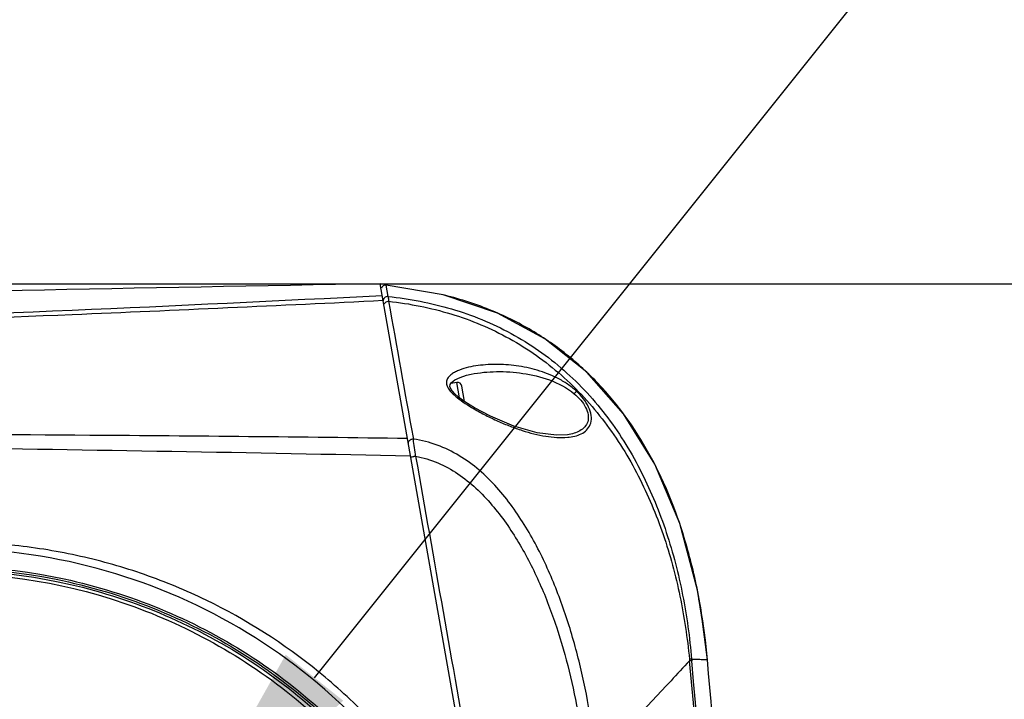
# Model space of a CAD drawing. Header units: millimetres. Extents: x 7426 to 8300, y 123 to 421.
# Tile 78 of 197: x 8014.89 to 8020.39, y 277.53 to 281.32. Entities that reach past the tile are written whole.
import ezdxf
from ezdxf import colors
from ezdxf.entities.mleader import LeaderData, LeaderLine
from ezdxf.math import Vec2, Vec3

# ---------------------------------------------------------------- set-up
doc = ezdxf.new("R2010")
doc.units = ezdxf.units.MM
for name, color, linetype in [('外形图', 7, 'Continuous'), ('多重引线', 7, 'Continuous'), ('尺寸标注', 7, 'Continuous')]:
    doc.layers.add(name, color=color, linetype=linetype)
doc.styles.add('微软雅黑', font='msyh.ttc')
doc.dimstyles.new('尺寸标注_1_20比例', dxfattribs={"dimtxt": 1.5, "dimasz": 1.25, "dimexe": 0.5, "dimexo": 0.4, "dimgap": 0.5, "dimtad": 1, "dimdec": 1, "dimlfac": 20, "dimdsep": 46, "dimtxsty": '微软雅黑', "dimcen": 0.09, "dimadec": 0, "dimazin": 0, "dimtp": 0.01, "dimtm": 0.01, "dimtfac": 1, "dimtdec": 1, "dimtofl": 0, "dimtmove": 0, "dimatfit": 3, "dimfxl": 1, "dimtolj": 1, "dimarcsym": 0})

# ---------------------------------------------------------------- blocks, each defined once
blk = doc.blocks.new('*D1246')
at = {"layer": 'Defpoints', "color": 0}
for p in [(8020.2048, 277.147), (8020.2048, 275.147), (8036.3051, 275.147)]:
    blk.add_point(p, dxfattribs=at)
at = {"layer": '尺寸标注', "color": 0, "lineweight": -2}
for p, q in [((8036.3051, 278.397), (8036.3051, 282.8714)), ((8020.6048, 277.147), (8036.8051, 277.147)), ((8020.6048, 275.147), (8036.8051, 275.147)), ((8036.3051, 273.897), (8036.3051, 272.647))]:
    blk.add_line(p, q, dxfattribs=at)
at = {"layer": '尺寸标注', "color": 0}
for points in [[(8036.0968, 278.397), (8036.5135, 278.397), (8036.3051, 277.147)], [(8036.5135, 273.897), (8036.0968, 273.897), (8036.3051, 275.147)]]:
    blk.add_solid(points, dxfattribs=at)
at = {"layer": '尺寸标注', "color": 0, "insert": (8035.03, 281.2592), "char_height": 1.5, "attachment_point": 5, "rotation": 90, "style": '微软雅黑'}
blk.add_mtext('\\A1;40', dxfattribs=at)
blk = doc.blocks.new('*D1252')
at = {"layer": 'Defpoints', "color": 0}
for p in [(8011.6144, 279.847), (8023.6323, 227.147), (8043.3966, 227.147)]:
    blk.add_point(p, dxfattribs=at)
at = {"layer": '尺寸标注', "color": 0, "lineweight": -2}
for p, q in [((8012.0144, 279.847), (8043.8966, 279.847)), ((8043.3966, 278.597), (8043.3966, 228.397)), ((8024.0323, 227.147), (8043.8966, 227.147))]:
    blk.add_line(p, q, dxfattribs=at)
at = {"layer": '尺寸标注', "color": 0}
for points in [[(8043.6049, 278.597), (8043.1882, 278.597), (8043.3966, 279.847)], [(8043.1882, 228.397), (8043.6049, 228.397), (8043.3966, 227.147)]]:
    blk.add_solid(points, dxfattribs=at)
at = {"layer": '尺寸标注', "color": 0, "insert": (8042.117, 253.497), "char_height": 1.5, "attachment_point": 5, "rotation": 90, "style": '微软雅黑'}
blk.add_mtext('\\A1;1054', dxfattribs=at)
blk = doc.blocks.new('*D1296')
at = {"layer": 'Defpoints', "color": 0}
for p in [(8014.4823, 281.0891), (8013.2073, 276.647), (8014.4823, 271.3018)]:
    blk.add_point(p, dxfattribs=at)
at = {"layer": '尺寸标注', "color": 0, "lineweight": -2}
for p, q in [((8014.4823, 280.6891), (8014.4823, 270.8018)), ((8013.2073, 276.247), (8013.2073, 270.8018)), ((8011.9573, 271.3018), (8005.9984, 271.3018)), ((8015.7323, 271.3018), (8016.9823, 271.3018))]:
    blk.add_line(p, q, dxfattribs=at)
at = {"layer": '尺寸标注', "color": 0}
for points in [[(8011.9573, 271.0935), (8011.9573, 271.5101), (8013.2073, 271.3018)], [(8015.7323, 271.5101), (8015.7323, 271.0935), (8014.4823, 271.3018)]]:
    blk.add_solid(points, dxfattribs=at)
at = {"layer": '尺寸标注', "color": 0, "insert": (8008.3529, 272.5775), "char_height": 1.5, "attachment_point": 5, "style": '微软雅黑'}
blk.add_mtext('\\A1;25.5', dxfattribs=at)
blk = doc.blocks.new('*D1297')
at = {"layer": 'Defpoints', "color": 0}
for p in [(8013.2073, 276.647), (8020.2048, 275.147), (8023.3952, 275.147)]:
    blk.add_point(p, dxfattribs=at)
at = {"layer": '尺寸标注', "color": 0, "lineweight": -2}
for p, q in [((8023.3952, 277.897), (8023.3952, 279.147)), ((8013.6073, 276.647), (8023.8952, 276.647)), ((8020.6048, 275.147), (8023.8952, 275.147)), ((8023.3952, 273.897), (8023.3952, 269.5447))]:
    blk.add_line(p, q, dxfattribs=at)
at = {"layer": '尺寸标注', "color": 0}
for points in [[(8023.1869, 277.897), (8023.6036, 277.897), (8023.3952, 276.647)], [(8023.6036, 273.897), (8023.1869, 273.897), (8023.3952, 275.147)]]:
    blk.add_solid(points, dxfattribs=at)
at = {"layer": '尺寸标注', "color": 0, "insert": (8022.1201, 271.0959), "char_height": 1.5, "attachment_point": 5, "rotation": 90, "style": '微软雅黑'}
blk.add_mtext('\\A1;30', dxfattribs=at)
blk = doc.blocks.new('*D1298')
at = {"layer": 'Defpoints', "color": 0}
for p in [(8015.7573, 276.672), (8026.6013, 276.672), (8020.2048, 275.147)]:
    blk.add_point(p, dxfattribs=at)
at = {"layer": '尺寸标注', "color": 0, "lineweight": -2}
for p, q in [((8026.6013, 277.922), (8026.6013, 279.172)), ((8016.1573, 276.672), (8027.1013, 276.672)), ((8020.6048, 275.147), (8027.1013, 275.147)), ((8026.6013, 273.897), (8026.6013, 267.9614))]:
    blk.add_line(p, q, dxfattribs=at)
at = {"layer": '尺寸标注', "color": 0}
for points in [[(8026.393, 277.922), (8026.8096, 277.922), (8026.6013, 276.672)], [(8026.8096, 273.897), (8026.393, 273.897), (8026.6013, 275.147)]]:
    blk.add_solid(points, dxfattribs=at)
at = {"layer": '尺寸标注', "color": 0, "insert": (8025.3256, 270.3042), "char_height": 1.5, "attachment_point": 5, "rotation": 90, "style": '微软雅黑'}
blk.add_mtext('\\A1;30.5', dxfattribs=at)

msp = doc.modelspace()

# ---------------------------------------------------------------- linework, layer by layer
at = {"layer": '外形图', "color": 7, "linetype": 'Continuous'}
for p, q in [((8017.5115, 276.4025), (8016.9042, 279.847)), ((8016.9377, 279.8396), (8016.9377, 279.8395)), ((8016.9489, 279.7763), (8016.9377, 279.8396)), ((8017.4117, 279.3423), (8017.4117, 279.3423)), ((8017.3314, 279.2958), (8017.2978, 279.2898)), ((8017.3463, 279.2112), (8017.3314, 279.2958)), ((8017.3754, 279.19), (8017.3603, 279.2755)), ((8017.4305, 279.1554), (8017.4074, 279.1692)), ((8017.9498, 279.0045), (8017.949, 279.0044)), ((8017.0878, 278.9892), (8017.0895, 278.9796)), ((8018.7187, 277.8579), (8018.6744, 278.1362)), ((8018.73, 277.7482), (8018.7187, 277.8579)), ((8018.6297, 277.7519), (8018.6306, 277.7425)), ((8018.6297, 277.7519), (8018.6306, 277.7425)), ((8018.6419, 277.7522), (8018.6427, 277.7432))]:
    msp.add_line(p, q, dxfattribs=at)
for points in [[(8017.5591, 279.6836), (8017.2555, 279.7857), (8016.9377, 279.8396)], [(8018.6744, 278.1362), (8018.5754, 278.509), (8018.4362, 278.84), (8018.2614, 279.1221), (8018.057, 279.3537), (8017.824, 279.5396), (8017.5591, 279.6836)], [(8017.3026, 279.2969), (8017.3213, 279.311), (8017.35, 279.3247), (8017.3869, 279.3365), (8017.4117, 279.3423)], [(8017.4074, 279.1692), (8017.3719, 279.1923), (8017.3416, 279.2147), (8017.3172, 279.2365), (8017.3002, 279.2573), (8017.2932, 279.2739), (8017.2943, 279.2848), (8017.3026, 279.2969)], [(8017.9498, 279.0045), (8017.8873, 279.0014), (8017.7796, 279.0155), (8017.6494, 279.0532), (8017.5201, 279.1079), (8017.4305, 279.1554)], [(8018.73, 277.7488), (8018.6934, 278.0335), (8018.6823, 278.0866)]]:
    msp.add_lwpolyline(points, dxfattribs=at)
for centre, radius, start, end in [((8031.3333, -549.2003), 829.1729, 90.9971024, 91.2730892), ((8016.9352, 279.8147), 0.025, 84.2711, 163.5524), ((8016.9464, 279.7514), 0.025, 84.3237, 135.4545), ((8155.9708, 304.2391), 141.1597, 189.990771, 190.304226), ((8017.3357, 279.2711), 0.025, 10, 100), ((8013.0916, 278.3909), 4.041, 7.0101, 8.3771), ((8017.9218, 279.3028), 0.3138, 275.26, 276.908), ((8017.2018, 278.303), 0.5895, 99.7038, 100.7196), ((8015.7707, 277.5681), 2.9584, 14.0908, 16.9021), ((7918.3427, 268.6329), 100.7008, 3.053235, 5.190164), ((7898.8972, 267.234), 120.2057, 3.225454, 5.015592), ((7902.0063, 267.4537), 117.1768, 2.597117, 5.040453)]:
    msp.add_arc(centre, radius, start, end, dxfattribs=at)
for points, knots in [([(8016.9159, 279.7803), (8015.7623, 279.7209), (8013.4589, 279.6229), (8011.1548, 279.5435), (8010.0054, 279.5022)], [0, 0, 0, 0, 0.501077, 1, 1, 1, 1]), ([(8016.9489, 279.7763), (8016.9488, 279.7735), (8016.9501, 279.7646), (8016.951, 279.7556), (8016.9517, 279.7494)], [0, 0, 0, 0, 0.305622, 1, 1, 1, 1]), ([(8016.9489, 279.7763), (8017.0683, 279.7639), (8017.3054, 279.7183), (8017.6412, 279.5819), (8017.9389, 279.374), (8018.1833, 279.1059), (8018.3718, 278.7965), (8018.5085, 278.4613), (8018.5988, 278.111), (8018.6314, 277.8721), (8018.6419, 277.7522)], [0, 0, 0, 0, 0.124893, 0.249681, 0.374481, 0.499418, 0.624497, 0.749621, 0.874797, 1, 1, 1, 1]), ([(8018.6013, 278.4282), (8018.5545, 278.5819), (8018.435, 278.8814), (8018.2041, 279.2153), (8017.969, 279.4395), (8017.7632, 279.5856), (8017.5273, 279.7045), (8017.3555, 279.7605), (8017.2655, 279.7832)], [0, 0, 0, 0, 0.24175, 0.481938, 0.603908, 0.729236, 0.860298, 1, 1, 1, 1]), ([(8016.9207, 279.753), (8016.3428, 279.7246), (8014.8997, 279.6593), (8013.0247, 279.5907), (8011.2973, 279.5332), (8010.4353, 279.5049), (8010.0048, 279.4911)], [0, 0, 0, 0, 0.250829, 0.62616, 0.813296, 1, 1, 1, 1]), ([(8016.9518, 279.7494), (8017.0693, 279.7365), (8017.3027, 279.6905), (8017.632, 279.5526), (8017.9239, 279.3461), (8018.1652, 279.0823), (8018.3529, 278.7785), (8018.4907, 278.4493), (8018.5835, 278.105), (8018.6182, 277.8699), (8018.6297, 277.7519)], [0, 0, 0, 0, 0.124808, 0.249498, 0.374279, 0.499272, 0.624405, 0.749569, 0.874778, 1, 1, 1, 1]), ([(8017.9999, 279.2476), (8017.9837, 279.2617), (8017.9502, 279.2882), (8017.8956, 279.3206), (8017.8386, 279.3457), (8017.7622, 279.3717), (8017.6842, 279.3879), (8017.6064, 279.3957), (8017.549, 279.3976), (8017.4926, 279.3956), (8017.4376, 279.3895), (8017.385, 279.3789), (8017.3435, 279.3653), (8017.3138, 279.3504), (8017.2946, 279.3369), (8017.2795, 279.3201), (8017.2694, 279.2896), (8017.2862, 279.2568), (8017.3107, 279.2311), (8017.3259, 279.218), (8017.3339, 279.2117)], [0, 0, 0, 0, 0.071417, 0.141649, 0.210469, 0.277999, 0.409777, 0.474295, 0.537884, 0.60046, 0.661819, 0.721542, 0.778785, 0.806036, 0.831978, 0.856441, 0.880129, 0.933927, 0.966087, 1, 1, 1, 1]), ([(8017.4117, 279.3423), (8017.4583, 279.3518), (8017.5552, 279.3606), (8017.703, 279.3513), (8017.8522, 279.3155), (8017.9462, 279.2669), (8017.9868, 279.2332)], [0, 0, 0, 0, 0.237323, 0.48311, 0.736661, 1, 1, 1, 1]), ([(8017.9868, 279.2332), (8017.9998, 279.2224), (8018.0239, 279.1993), (8018.0518, 279.1597), (8018.067, 279.1179), (8018.0653, 279.0779), (8018.0472, 279.0464), (8018.0194, 279.0251), (8017.9862, 279.0115), (8017.9622, 279.0064), (8017.9498, 279.0045)], [0, 0, 0, 0, 0.157109, 0.309028, 0.446402, 0.563688, 0.668644, 0.7731, 0.883079, 1, 1, 1, 1]), ([(8017.9595, 278.9913), (8017.973, 278.9929), (8017.9988, 278.9978), (8018.0346, 279.0122), (8018.0641, 279.0358), (8018.0826, 279.0709), (8018.084, 279.115), (8018.0684, 279.1619), (8018.0395, 279.2076), (8018.0134, 279.2343), (8017.9999, 279.2476)], [0, 0, 0, 0, 0.114515, 0.221493, 0.323287, 0.427555, 0.546205, 0.685547, 0.839845, 1, 1, 1, 1]), ([(8017.9999, 279.2476), (8017.999, 279.2466), (8017.9947, 279.2418), (8017.9903, 279.237), (8017.9868, 279.2332)], [0, 0, 0, 0, 0.19957, 1, 1, 1, 1]), ([(8017.3339, 279.2117), (8017.3483, 279.2001), (8017.3788, 279.1786), (8017.4109, 279.1597), (8017.4268, 279.1498)], [0, 0, 0, 0, 0.495565, 1, 1, 1, 1]), ([(8017.4268, 279.1498), (8017.4273, 279.1506), (8017.4282, 279.1519), (8017.4293, 279.1539), (8017.4301, 279.1546), (8017.4304, 279.1555), (8017.4305, 279.1554)], [0, 0, 0, 0, 0.422769, 0.738694, 0.933133, 1, 1, 1, 1]), ([(8017.4268, 279.1498), (8017.4485, 279.1367), (8017.4929, 279.1127), (8017.5607, 279.0805), (8017.6284, 279.0518), (8017.7168, 279.0205), (8017.8234, 278.9935), (8017.9101, 278.9866), (8017.9505, 278.9903)], [0, 0, 0, 0, 0.137056, 0.272853, 0.405836, 0.535251, 0.780066, 1, 1, 1, 1]), ([(8017.0564, 278.9834), (8016.4658, 278.9912), (8014.9924, 279.0056), (8012.6415, 279.0128), (8010.8813, 279.0074), (8010.0039, 279.0034)], [0, 0, 0, 0, 0.251261, 0.62676, 1, 1, 1, 1]), ([(8010.0033, 278.9777), (8010.5886, 278.9736), (8012.0573, 278.9623), (8014.4141, 278.9355), (8016.1855, 278.9055), (8017.0735, 278.8868)], [0, 0, 0, 0, 0.248353, 0.623168, 1, 1, 1, 1]), ([(8017.0678, 278.9727), (8017.0654, 278.9708), (8017.0615, 278.9666), (8017.0604, 278.9608), (8017.0609, 278.9583)], [0, 0, 0, 0, 0.54169, 1, 1, 1, 1]), ([(8017.0785, 278.9781), (8017.0775, 278.9778), (8017.0737, 278.9765), (8017.0701, 278.9745), (8017.0678, 278.9727)], [0, 0, 0, 0, 0.260797, 1, 1, 1, 1]), ([(8018.1086, 277.1815), (8018.1004, 277.2728), (8018.0766, 277.4547), (8018.0214, 277.7243), (8017.9464, 277.9891), (8017.8485, 278.2464), (8017.7442, 278.4511), (8017.6431, 278.6044), (8017.5291, 278.7476), (8017.3894, 278.8708), (8017.2242, 278.9512), (8017.1347, 278.9736), (8017.0895, 278.9796)], [0, 0, 0, 0, 0.125082, 0.250194, 0.375276, 0.500338, 0.625435, 0.688014, 0.750588, 0.875264, 0.937708, 1, 1, 1, 1]), ([(8017.0921, 278.8822), (8017.0904, 278.8819), (8017.085, 278.8808), (8017.0797, 278.8798), (8017.0762, 278.8787)], [0, 0, 0, 0, 0.330958, 1, 1, 1, 1]), ([(8017.1024, 278.884), (8017.1447, 278.8777), (8017.2275, 278.8515), (8017.3781, 278.7682), (8017.5349, 278.6173), (8017.682, 278.4052), (8017.7992, 278.1749), (8017.8911, 277.9337), (8017.9619, 277.6855), (8018.0138, 277.4327), (8018.0359, 277.262), (8018.0436, 277.1764)], [0, 0, 0, 0, 0.062297, 0.124741, 0.249433, 0.374433, 0.499535, 0.624636, 0.749763, 0.874891, 1, 1, 1, 1]), ([(8017.0805, 277.147), (8017.0043, 277.2453), (8016.8413, 277.434), (8016.4744, 277.7701), (8016.0515, 278.0399), (8015.5926, 278.2304), (8015.2342, 278.3327), (8014.8665, 278.3934), (8014.3703, 278.4184), (8013.7487, 278.3448), (8013.1582, 278.1365), (8012.7219, 277.896), (8012.4166, 277.6797), (8012.1372, 277.431), (8011.9708, 277.245), (8011.8941, 277.147)], [0, 0, 0, 0, 0.0626, 0.12518, 0.250002, 0.312432, 0.374814, 0.43719, 0.499598, 0.624427, 0.749474, 0.81211, 0.874732, 0.937384, 1, 1, 1, 1]), ([(8017.9608, 271.4981), (8017.9486, 271.7833), (8017.922, 272.3533), (8017.8813, 273.0653), (8017.8432, 273.6343), (8017.8115, 274.0607), (8017.7767, 274.4867), (8017.7448, 274.8414), (8017.717, 275.125), (8017.689, 275.4083), (8017.6448, 275.7616), (8017.5403, 276.1769), (8017.3789, 276.5736), (8017.1664, 276.946), (8016.8196, 277.4), (8016.2744, 277.8746), (8015.4922, 278.249), (8014.7785, 278.3784), (8014.2033, 278.3661), (8013.776, 278.2984), (8013.3613, 278.1744), (8012.8359, 277.9366), (8012.2464, 277.5097), (8011.7008, 276.8301), (8011.3553, 276.0312), (8011.2728, 275.4553), (8011.2715, 275.1685)], [0, 0, 0, 0, 0.06238, 0.124717, 0.155873, 0.18702, 0.21816, 0.249294, 0.264858, 0.280421, 0.311526, 0.342596, 0.37371, 0.404852, 0.436009, 0.498273, 0.560758, 0.623373, 0.654768, 0.686183, 0.717621, 0.749079, 0.811909, 0.874652, 0.937322, 1, 1, 1, 1]), ([(8012.6326, 266.3496), (8012.6111, 266.7198), (8012.5542, 267.4594), (8012.4348, 268.5655), (8012.287, 269.668), (8012.1159, 270.7668), (8011.9585, 271.6798), (8011.8262, 272.4088), (8011.7245, 272.955), (8011.6383, 273.4097), (8011.5684, 273.7735), (8011.4652, 274.3177), (8011.3433, 274.8661), (8011.3704, 275.4216), (8011.4194, 275.7889), (8011.541, 276.2381), (8011.7811, 276.7421), (8012.2141, 277.3468), (8012.9492, 277.9438), (8014.0239, 278.3047), (8015.1556, 278.2647), (8016.0297, 277.9054), (8016.6164, 277.451), (8017.1117, 276.9025), (8017.3672, 276.3965), (8017.4719, 276.0446)], [0, 0, 0, 0, 0.062639, 0.125277, 0.18791, 0.250529, 0.313124, 0.344411, 0.37569, 0.406968, 0.422605, 0.438239, 0.500645, 0.516289, 0.531942, 0.563194, 0.594441, 0.625737, 0.688289, 0.750779, 0.813224, 0.875634, 0.90683, 0.937979, 1, 1, 1, 1]), ([(8018.7187, 277.8579), (8018.7144, 277.8939), (8018.695, 278.0385), (8018.6668, 278.182), (8018.6401, 278.2883)], [0, 0, 0, 0, 0.248337, 1, 1, 1, 1]), ([(8011.3715, 275.0482), (8011.3601, 275.4197), (8011.4736, 276.1736), (8012.0291, 277.167), (8012.8988, 277.9026), (8013.9718, 278.2854), (8015.1104, 278.2644), (8015.9944, 277.9122), (8016.5906, 277.4605), (8016.9707, 277.0452), (8017.2701, 276.5692), (8017.4118, 276.221), (8017.4635, 276.0417)], [0, 0, 0, 0, 0.124904, 0.249765, 0.374633, 0.499496, 0.624356, 0.749218, 0.811906, 0.874578, 0.937303, 1, 1, 1, 1]), ([(8012.6494, 266.5067), (8012.6259, 266.8762), (8012.5663, 267.6145), (8012.4418, 268.7186), (8012.2896, 269.819), (8012.1149, 270.9161), (8011.9233, 272.0104), (8011.7531, 272.9203), (8011.6313, 273.5567), (8011.5604, 273.9201), (8011.5076, 274.1928), (8011.4548, 274.4658), (8011.4077, 274.7398), (8011.3786, 275.0164), (8011.3788, 275.2948), (8011.4059, 275.572), (8011.4737, 275.9368), (8011.618, 276.3797), (8011.8843, 276.8707), (8012.3488, 277.4501), (8013.1135, 278.0044), (8014.2036, 278.3033), (8015.3292, 278.1998), (8016.1795, 277.7888), (8016.7383, 277.2999), (8017.0862, 276.8629), (8017.3497, 276.3711), (8017.4659, 276.0171), (8017.5062, 275.8365)], [0, 0, 0, 0, 0.062555, 0.125109, 0.187663, 0.250217, 0.312771, 0.375326, 0.406601, 0.422229, 0.437868, 0.453534, 0.469197, 0.484821, 0.500463, 0.51614, 0.531811, 0.563084, 0.594371, 0.625655, 0.687972, 0.750286, 0.812601, 0.874917, 0.9062, 0.937477, 0.968741, 1, 1, 1, 1]), ([(8012.6661, 266.5077), (8012.6423, 266.8787), (8012.5819, 267.6199), (8012.4572, 268.7283), (8012.3055, 269.8333), (8012.1298, 270.9347), (8011.9706, 271.8504), (8011.8354, 272.5815), (8011.7322, 273.1295), (8011.6457, 273.586), (8011.5733, 273.9506), (8011.5196, 274.2242), (8011.4684, 274.4986), (8011.4242, 274.7742), (8011.3984, 275.0523), (8011.4018, 275.3318), (8011.4326, 275.6098), (8011.5062, 275.975), (8011.6582, 276.4173), (8011.933, 276.906), (8012.2916, 277.3372), (8012.7222, 277.6965), (8013.37, 278.0654), (8014.2914, 278.2938), (8015.4176, 278.1553), (8016.2571, 277.7132), (8016.7987, 277.2009), (8017.1305, 276.7485), (8017.3761, 276.2441), (8017.4751, 275.8832), (8017.5096, 275.7004)], [0, 0, 0, 0, 0.062535, 0.12507, 0.187604, 0.250138, 0.312672, 0.343938, 0.375207, 0.406474, 0.422098, 0.437729, 0.453384, 0.469043, 0.484669, 0.500307, 0.515978, 0.531645, 0.562911, 0.594186, 0.625459, 0.656732, 0.688005, 0.750291, 0.81258, 0.874874, 0.906144, 0.937427, 0.968709, 1, 1, 1, 1]), ([(8018.6306, 277.7425), (8018.5961, 277.7054), (8018.4219, 277.5186), (8018.248, 277.3315), (8018.1086, 277.1815)], [0, 0, 0, 0, 0.198411, 1, 1, 1, 1]), ([(8018.6419, 277.7522), (8018.6414, 277.7523), (8018.6373, 277.7523), (8018.6332, 277.7521), (8018.6297, 277.7519)], [0, 0, 0, 0, 0.127919, 1, 1, 1, 1]), ([(8018.6427, 277.7432), (8018.6422, 277.7432), (8018.6381, 277.743), (8018.6341, 277.7427), (8018.6306, 277.7425)], [0, 0, 0, 0, 0.127632, 1, 1, 1, 1]), ([(8018.6419, 277.7522), (8018.6487, 277.752), (8018.6615, 277.7517), (8018.6794, 277.7512), (8018.6945, 277.7507), (8018.7069, 277.7503), (8018.7165, 277.7498), (8018.7229, 277.7494), (8018.7266, 277.749), (8018.7284, 277.7488), (8018.7293, 277.7486), (8018.73, 277.7484), (8018.73, 277.7482)], [0, 0, 0, 0, 0.233018, 0.435142, 0.606366, 0.746691, 0.856119, 0.934668, 0.962382, 0.982412, 0.994827, 1, 1, 1, 1])]:
    msp.add_open_spline(points, degree=3, knots=knots, dxfattribs=at)
for points in [[(8016.9226, 279.759), (8016.9219, 279.757), (8016.9215, 279.7549), (8016.9214, 279.7528)], [(8016.9286, 279.7689), (8016.9258, 279.7662), (8016.9237, 279.7627), (8016.9226, 279.759)], [(8016.932, 279.7416), (8016.9297, 279.7393), (8016.9277, 279.7366), (8016.9266, 279.7335)], [(8016.941, 279.7472), (8016.9377, 279.7459), (8016.9346, 279.744), (8016.932, 279.7416)], [(8016.9517, 279.7493), (8016.9481, 279.7493), (8016.9444, 279.7486), (8016.941, 279.7472)], [(8017.0895, 278.9796), (8017.0858, 278.9797), (8017.082, 278.9791), (8017.0785, 278.9781)], [(8017.1024, 278.884), (8017.2043, 278.3067), (8017.3063, 277.7293), (8017.4083, 277.152)]]:
    msp.add_open_spline(points, degree=3, dxfattribs=at)

# ---------------------------------------------------------------- dimensions: what is measured, and where the dimension line sits
at = {"layer": '尺寸标注'}
for base, p1, p2, picture, middle in [((8036.3051, 275.147), (8020.2048, 277.147), (8020.2048, 275.147), '*D1246', (8036.3051, 281.2592)), ((8026.6013, 276.672), (8020.2048, 275.147), (8015.7573, 276.672), '*D1298', (8026.6013, 270.3042))]:
    dim = msp.add_linear_dim(base=base, p1=p1, p2=p2, angle=90, dimstyle='尺寸标注_1_20比例', dxfattribs=at)
    dim.commit()
    dim.dimension.update_dxf_attribs({"geometry": picture, "text_midpoint": middle, "dimtype": 160})
dim = msp.add_linear_dim(base=(8014.4823, 271.3018), p1=(8013.2073, 276.647), p2=(8014.4823, 281.0891), dimstyle='尺寸标注_1_20比例', dxfattribs=at)
dim.commit()
dim.dimension.update_dxf_attribs({"geometry": '*D1296', "text_midpoint": (8008.3529, 271.3018), "dimtype": 160})
for base, p1, p2, picture, middle in [((8043.3966, 227.147), (8011.6144, 279.847), (8023.6323, 227.147), '*D1252', (8042.117, 253.497)), ((8023.3952, 275.147), (8013.2073, 276.647), (8020.2048, 275.147), '*D1297', (8022.1201, 271.0959))]:
    dim = msp.add_linear_dim(base=base, p1=p1, p2=p2, angle=90, dimstyle='尺寸标注_1_20比例', dxfattribs=at)
    dim.commit()
    dim.dimension.update_dxf_attribs({"geometry": picture, "text_midpoint": middle})

# ---------------------------------------------------------------- leaders
at = {"layer": '多重引线'}
ml = msp.add_multileader_mtext('Standard', dxfattribs=at)
ml.set_content('\\pxqc;{\\C256;两侧接口\\P4×M3深度5}', style='微软雅黑')
ml.set_leader_properties()
ml.build(insert=Vec2(0, 0))
ml.multileader.update_dxf_attribs({"text_left_attachment_type": 5, "text_right_attachment_type": 5, "dogleg_length": 1, "arrow_head_size": 1.25})
ctx = ml.context
ctx.base_point, ctx.char_height, ctx.arrow_head_size, ctx.landing_gap_size, ctx.plane_origin = Vec3(8023.3453, 284.9102), 1.5, 1.25, 0.5, Vec3(8015.7573, 276.672)
ctx.left_attachment, ctx.right_attachment = 5, 5
notes = []
notes.append((ctx, [(0, (1, 1, 0), (8022.3453, 284.9102), (1, 0), 1, [(0, [(8015.7573, 276.672)], 0, [])])]))
ctx.mtext.insert, ctx.mtext.alignment, ctx.mtext.flow_direction = Vec3(8029.198, 289.5077), 2, 5
for ctx, leaders in notes:
    for number, flags, end, landing, length, lines in leaders:
        leader = LeaderData()
        leader.index, (leader.has_last_leader_line, leader.has_dogleg_vector, leader.attachment_direction) = number, flags
        leader.last_leader_point, leader.dogleg_vector, leader.dogleg_length = Vec3(end), Vec3(landing), length
        for number, points, colour, breaks in lines:
            line = LeaderLine()
            line.index, line.vertices, line.color, line.breaks = number, Vec3.list(points), colors.encode_raw_color(colour), breaks
            leader.lines.append(line)
        ctx.leaders.append(leader)

doc.saveas('drawing.dxf')
